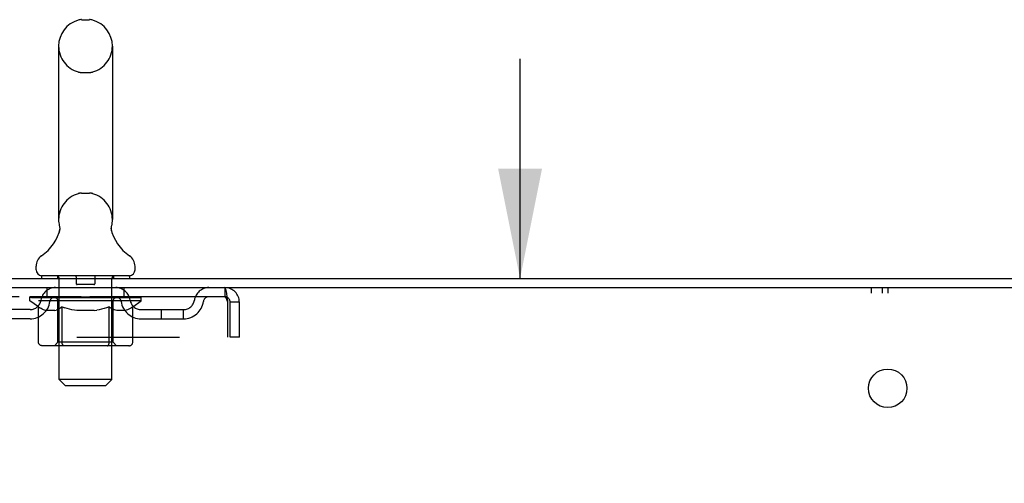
# Model space of a CAD drawing. Header units: inches. Extents: x 0 to 212, y 0 to 138.
# Tile 85 of 100: x 11.96 to 23.16, y 90.38 to 95.65. Entities that reach past the tile are written whole.
import ezdxf

# ---------------------------------------------------------------- set-up
doc = ezdxf.new("R2010")
doc.units = ezdxf.units.IN
doc.header["$LTSCALE"] = 11.6875
doc.header["$MEASUREMENT"] = 0
doc.linetypes.add('HIDDEN', pattern=[0.2, 0.1, -0.1])
doc.layers.get('0').update_dxf_attribs({"linetype": 'CONTINUOUS'})
for name, color, linetype in [('DEFAULT_2', 8, 'HIDDEN'), ('DIMENSIONS', 7, 'CONTINUOUS'), ('WITNESSMARKS', 7, 'CONTINUOUS')]:
    doc.layers.add(name, color=color, linetype=linetype)
doc.styles.get("Standard").update_dxf_attribs({"font": 'arial.ttf'})
doc.dimstyles.new('DIMSTYLE_1', dxfattribs={"dimtxt": 0.9375, "dimasz": 1.25, "dimexe": 0.09, "dimexo": 0.07, "dimgap": 0.0375, "dimtad": 0, "dimtih": 1, "dimtoh": 1, "dimzin": 4, "dimdsep": 46, "dimtxsty": 'Standard', "dimblk": '_FILLED', "dimblk1": '_FILLED', "dimblk2": '_FILLED', "dimcen": 0.09, "dimadec": 3, "dimazin": 1, "dimtfac": 1, "dimtdec": 3, "dimtofl": 0, "dimtmove": 0, "dimatfit": 3, "dimldrblk": '_FILLED', "dimfxl": 0, "dimtolj": 1, "dimtzin": 4, "dimarcsym": 0})

# ---------------------------------------------------------------- blocks, each defined once
blk = doc.blocks.new('_FILLED')
at = {"color": 0, "linetype": 'ByBlock'}
blk.add_solid([(0, 0), (-1, 0.2), (-1, -0.2)], dxfattribs=at)
blk = doc.blocks.new('*D17')
at = {"layer": 'DIMENSIONS', "color": 2, "linetype": 'Continuous'}
for p, q in [((17.651, 92.708), (17.651, 95.208)), ((17.651, 89.333), (17.651, 86.416)), ((17.651, 86.416), (18.745, 86.416))]:
    blk.add_line(p, q, dxfattribs=at)
at = {"layer": 'DIMENSIONS', "color": 2, "linetype": 'Continuous', "xscale": 1.25, "yscale": 1.25, "zscale": 1.25}
for p, rotation in [((17.651, 92.708), 270), ((17.651, 89.333), 90)]:
    blk.add_blockref('_FILLED', p, dxfattribs=dict(at, rotation=rotation))
at = {"layer": 'DIMENSIONS', "color": 2, "linetype": 'Continuous', "insert": (19.213, 86.884), "char_height": 0.9375, "width": 2.54763, "attachment_point": 1, "line_spacing_factor": 0.9}
blk.add_mtext('3.38', dxfattribs=at)

msp = doc.modelspace()

# ---------------------------------------------------------------- linework, layer by layer
at = {"color": 7, "linetype": 'Continuous'}
for p, q in [((12.664, 95.653), (12.752, 95.653)), ((12.402, 95.353), (12.402, 93.378)), ((13.014, 95.353), (13.014, 93.378)), ((13.003, 93.289), (13.004, 93.294)), ((13.004, 93.294), (13.004, 93.299)), ((13.005, 93.304), (13.006, 93.309)), ((12.408, 93.235), (12.407, 93.231)), ((13.002, 93.279), (13.003, 93.284)), ((13.002, 93.274), (13.002, 93.279)), ((13.002, 93.269), (13.002, 93.274)), ((13.003, 93.264), (13.002, 93.27)), ((13.003, 93.284), (13.003, 93.289)), ((13.003, 93.259), (13.003, 93.265)), ((13.004, 93.255), (13.003, 93.26)), ((13.005, 93.25), (13.004, 93.255)), ((13.006, 93.245), (13.005, 93.25)), ((13.006, 93.241), (13.006, 93.245)), ((12.146, 92.807), (12.146, 92.846)), ((13.271, 92.807), (13.271, 92.846)), ((12.208, 92.738), (12.208, 92.708)), ((13.208, 92.738), (12.208, 92.738)), ((13.208, 92.738), (13.208, 92.708))]:
    msp.add_line(p, q, dxfattribs=at)
at = {"color": 3, "linetype": 'Continuous'}
for p, q in [((9.885, 92.708), (33.587, 92.708)), ((9.923, 92.604), (33.587, 92.604))]:
    msp.add_line(p, q, dxfattribs=at)
at = {"color": 7, "linetype": 'Continuous'}
for points in [[(12.41, 93.309), (12.411, 93.304), (12.412, 93.299), (12.413, 93.294), (12.413, 93.29), (12.414, 93.285), (12.414, 93.28), (12.414, 93.275), (12.414, 93.27), (12.414, 93.265), (12.413, 93.26), (12.413, 93.255), (12.412, 93.25), (12.411, 93.245), (12.41, 93.24), (12.408, 93.235)], [(13.004, 93.299), (13.005, 93.304), (13.006, 93.309)]]:
    msp.add_lwpolyline(points, dxfattribs=at)
at = {"color": 3, "linetype": 'Continuous'}
msp.add_circle((21.833, 91.458), 0.219, dxfattribs=at)
at = {"color": 7, "linetype": 'Continuous'}
for centre, radius, start, end in [((12.708, 95.353), 0.306, 105.6303, 180), ((12.664, 95.51), 0.144, 90, 105.6303), ((12.752, 95.51), 0.144, 74.3697, 90), ((12.708, 95.353), 0.306, 0, 74.3697), ((12.708, 93.378), 0.306, 180, 193.2053), ((12.708, 93.378), 0.306, 346.7947, 360), ((11.91, 93.395), 0.523, 304.6624, 347.2389), ((13.506, 93.395), 0.523, 192.7611, 235.3376), ((12.289, 92.846), 0.144, 124.6624, 180), ((13.127, 92.846), 0.144, 360, 55.3376), ((12.215, 92.807), 0.069, 180, 265), ((13.202, 92.807), 0.069, 275, 360)]:
    msp.add_arc(centre, radius, start, end, dxfattribs=at)
at = {"layer": 'DEFAULT_2', "color": 8, "linetype": 'HIDDEN'}
for p, q in [((12.664, 95.053), (12.752, 95.053)), ((12.664, 93.678), (12.752, 93.678)), ((12.388, 92.738), (12.388, 92.708)), ((13.028, 92.738), (13.028, 92.708)), ((12.408, 91.557), (12.408, 92.708)), ((12.603, 92.728), (12.603, 92.648)), ((12.803, 92.638), (12.613, 92.638)), ((12.813, 92.728), (12.813, 92.648)), ((13.008, 91.557), (13.008, 92.708)), ((12.271, 92.5), (12.271, 92.604)), ((13.146, 92.5), (13.146, 92.604)), ((14.291, 92.604), (14.291, 92.5)), ((14.291, 92.5), (10.021, 92.5)), ((12.075, 92.453), (12.075, 92.5)), ((12.174, 92.384), (12.075, 92.453)), ((13.341, 92.453), (12.075, 92.453)), ((12.085, 92.493), (12.085, 92.5)), ((12.093, 92.49), (12.093, 92.493)), ((12.093, 92.49), (13.323, 92.49)), ((12.102, 92.49), (12.102, 92.493)), ((12.103, 92.49), (12.103, 92.493)), ((12.113, 92.493), (12.113, 92.5)), ((12.129, 92.49), (12.129, 92.493)), ((12.131, 92.49), (12.131, 92.493)), ((12.16, 92.493), (12.16, 92.5)), ((12.174, 92.49), (12.174, 92.493)), ((12.177, 92.49), (12.177, 92.493)), ((12.381, 92.493), (12.18, 92.493)), ((12.223, 92.493), (12.223, 92.5)), ((12.224, 92.49), (12.224, 92.493)), ((12.225, 92.49), (12.225, 92.493)), ((12.228, 92.49), (12.228, 92.493)), ((12.235, 92.49), (12.235, 92.493)), ((12.235, 92.49), (12.235, 92.493)), ((12.239, 92.49), (12.239, 92.493)), ((12.242, 92.49), (12.242, 92.494)), ((12.246, 92.49), (12.246, 92.493)), ((12.261, 92.49), (12.261, 92.493)), ((12.279, 92.49), (12.279, 92.496)), ((12.279, 92.49), (12.279, 92.493)), ((12.3, 92.49), (12.3, 92.493)), ((12.3, 92.49), (12.3, 92.493)), ((12.301, 92.493), (12.301, 92.5)), ((12.311, 92.49), (12.311, 92.493)), ((12.315, 92.49), (12.315, 92.493)), ((12.324, 92.49), (12.324, 92.493)), ((12.336, 92.49), (12.336, 92.497)), ((12.351, 92.49), (12.351, 92.493)), ((12.354, 92.49), (12.354, 92.493)), ((12.381, 92.49), (12.381, 92.493)), ((12.448, 92.493), (12.386, 92.493)), ((12.392, 92.493), (12.392, 92.5)), ((12.395, 91.981), (12.395, 92.45)), ((12.398, 92.49), (12.398, 92.493)), ((12.403, 92.49), (12.403, 92.493)), ((12.409, 92.49), (12.409, 92.498)), ((12.413, 92.49), (12.413, 92.493)), ((12.424, 92.49), (12.424, 92.493)), ((12.448, 92.49), (12.448, 92.493)), ((12.523, 92.493), (12.464, 92.493)), ((12.484, 92.49), (12.484, 92.493)), ((12.492, 92.493), (12.492, 92.5)), ((12.495, 92.49), (12.495, 92.493)), ((12.498, 92.49), (12.498, 92.499)), ((12.5, 92.49), (12.5, 92.493)), ((12.508, 92.49), (12.508, 92.493)), ((12.523, 92.49), (12.523, 92.493)), ((12.604, 92.493), (12.549, 92.493)), ((12.562, 92.49), (12.562, 92.493)), ((12.594, 92.493), (12.708, 92.5)), ((12.598, 92.493), (12.598, 92.5)), ((12.599, 92.5), (12.598, 92.5)), ((12.599, 92.493), (12.599, 92.5)), ((12.599, 92.49), (12.599, 92.493)), ((12.603, 92.49), (12.603, 92.494)), ((12.604, 92.49), (12.604, 92.493)), ((12.604, 92.49), (12.604, 92.493)), ((12.687, 92.493), (12.639, 92.493)), ((12.645, 92.49), (12.645, 92.493)), ((12.687, 92.49), (12.687, 92.493)), ((12.706, 92.493), (12.705, 92.493)), ((12.705, 92.49), (12.705, 92.493)), ((12.706, 92.49), (12.706, 92.493)), ((12.708, 92.493), (12.708, 92.5)), ((12.708, 92.5), (12.823, 92.493)), ((12.711, 92.49), (12.711, 92.493)), ((12.711, 92.49), (12.711, 92.493)), ((12.711, 92.493), (12.711, 92.493)), ((12.729, 92.49), (12.729, 92.493)), ((12.729, 92.493), (12.777, 92.493)), ((12.772, 92.49), (12.772, 92.493)), ((12.812, 92.49), (12.812, 92.493)), ((12.813, 92.49), (12.813, 92.493)), ((12.813, 92.493), (12.867, 92.493)), ((12.814, 92.49), (12.814, 92.494)), ((12.818, 92.493), (12.818, 92.5)), ((12.818, 92.493), (12.818, 92.5)), ((12.818, 92.5), (12.818, 92.5)), ((12.818, 92.49), (12.818, 92.493)), ((12.854, 92.49), (12.854, 92.493)), ((12.893, 92.49), (12.893, 92.493)), ((12.893, 92.493), (12.952, 92.493)), ((12.909, 92.49), (12.909, 92.493)), ((12.916, 92.49), (12.916, 92.493)), ((12.919, 92.49), (12.919, 92.499)), ((12.921, 92.49), (12.921, 92.493)), ((12.925, 92.493), (12.925, 92.5)), ((12.932, 92.49), (12.932, 92.493)), ((12.968, 92.49), (12.968, 92.493)), ((12.968, 92.493), (13.03, 92.493)), ((12.992, 92.49), (12.992, 92.493)), ((13.003, 92.49), (13.003, 92.493)), ((13.007, 92.49), (13.007, 92.498)), ((13.013, 92.49), (13.013, 92.493)), ((13.018, 92.49), (13.018, 92.493)), ((13.021, 91.981), (13.021, 92.45)), ((13.025, 92.493), (13.025, 92.5)), ((13.035, 92.49), (13.035, 92.493)), ((13.035, 92.493), (13.341, 92.493)), ((13.062, 92.49), (13.062, 92.493)), ((13.065, 92.49), (13.065, 92.493)), ((13.081, 92.49), (13.081, 92.497)), ((13.092, 92.49), (13.092, 92.493)), ((13.101, 92.49), (13.101, 92.493)), ((13.106, 92.49), (13.106, 92.493)), ((13.115, 92.493), (13.115, 92.5)), ((13.117, 92.49), (13.117, 92.493)), ((13.117, 92.49), (13.117, 92.493)), ((13.137, 92.49), (13.137, 92.496)), ((13.138, 92.49), (13.138, 92.493)), ((13.156, 92.49), (13.156, 92.493)), ((13.17, 92.49), (13.17, 92.493)), ((13.174, 92.49), (13.174, 92.494)), ((13.178, 92.49), (13.178, 92.493)), ((13.181, 92.49), (13.181, 92.493)), ((13.181, 92.49), (13.181, 92.493)), ((13.188, 92.49), (13.188, 92.493)), ((13.191, 92.49), (13.191, 92.493)), ((13.192, 92.49), (13.192, 92.493)), ((13.193, 92.493), (13.193, 92.5)), ((13.22, 92.496), (13.34, 92.498)), ((13.22, 92.493), (13.22, 92.496)), ((13.239, 92.49), (13.239, 92.493)), ((13.242, 92.49), (13.242, 92.493)), ((13.245, 92.385), (13.341, 92.453)), ((13.257, 92.493), (13.257, 92.5)), ((13.285, 92.49), (13.285, 92.493)), ((13.287, 92.49), (13.287, 92.493)), ((13.303, 92.493), (13.303, 92.5)), ((13.313, 92.49), (13.313, 92.493)), ((13.314, 92.49), (13.314, 92.493)), ((13.323, 92.49), (13.323, 92.493)), ((13.332, 92.493), (13.332, 92.5)), ((13.34, 92.493), (13.34, 92.498)), ((13.341, 92.453), (13.341, 92.493)), ((14.324, 92.437), (14.324, 92.041)), ((14.354, 92.041), (14.354, 92.437)), ((14.458, 92.437), (14.354, 92.437)), ((14.458, 92.041), (14.458, 92.437)), ((12.077, 92.353), (11.594, 92.353)), ((12.174, 91.979), (12.174, 92.384)), ((12.174, 92.384), (12.188, 92.374)), ((12.202, 92.366), (12.188, 92.374)), ((12.216, 92.358), (12.202, 92.366)), ((12.229, 92.352), (12.215, 92.358)), ((12.242, 92.346), (12.229, 92.352)), ((12.256, 92.342), (12.242, 92.346)), ((12.36, 92.342), (12.256, 92.342)), ((12.36, 92.342), (12.373, 92.346)), ((12.387, 92.352), (12.373, 92.346)), ((12.4, 92.359), (12.387, 92.352)), ((12.414, 92.366), (12.4, 92.358)), ((12.428, 92.375), (12.414, 92.366)), ((12.442, 92.384), (12.428, 92.375)), ((12.442, 91.979), (12.442, 92.384)), ((12.442, 92.384), (12.471, 92.374)), ((12.499, 92.366), (12.47, 92.375)), ((12.527, 92.358), (12.499, 92.366)), ((12.554, 92.352), (12.526, 92.358)), ((12.582, 92.346), (12.554, 92.352)), ((12.609, 92.342), (12.582, 92.346)), ((12.807, 92.342), (12.609, 92.342)), ((12.807, 92.342), (12.835, 92.346)), ((12.863, 92.352), (12.835, 92.346)), ((12.891, 92.359), (12.863, 92.352)), ((12.919, 92.366), (12.891, 92.359)), ((12.948, 92.375), (12.919, 92.366)), ((12.977, 92.385), (12.948, 92.375)), ((12.977, 91.979), (12.977, 92.385)), ((12.977, 92.385), (12.992, 92.375)), ((13.007, 92.366), (12.992, 92.375)), ((13.021, 92.358), (13.006, 92.366)), ((13.035, 92.352), (13.021, 92.359)), ((13.049, 92.346), (13.035, 92.352)), ((13.064, 92.342), (13.049, 92.346)), ((13.157, 92.342), (13.064, 92.342)), ((13.157, 92.342), (13.172, 92.346)), ((13.186, 92.352), (13.172, 92.346)), ((13.201, 92.359), (13.186, 92.352)), ((13.215, 92.367), (13.2, 92.359)), ((13.23, 92.375), (13.215, 92.366)), ((13.245, 92.385), (13.23, 92.375)), ((13.245, 91.979), (13.245, 92.385)), ((13.34, 92.353), (13.823, 92.353)), ((13.573, 92.249), (13.573, 92.353)), ((13.823, 92.249), (13.823, 92.353)), ((12.077, 92.249), (11.594, 92.249)), ((13.34, 92.249), (13.823, 92.249)), ((10.271, 92.041), (14.324, 92.041)), ((12.395, 91.981), (12.356, 91.942)), ((13.021, 91.981), (12.395, 91.981)), ((13.021, 91.981), (13.061, 91.942)), ((14.458, 92.041), (14.354, 92.041)), ((13.202, 91.942), (12.217, 91.942)), ((12.453, 91.946), (12.451, 91.948)), ((12.458, 91.943), (12.456, 91.944)), ((12.461, 91.942), (12.458, 91.943)), ((12.463, 91.942), (12.461, 91.942)), ((12.477, 91.488), (12.408, 91.557)), ((13.008, 91.557), (12.408, 91.557)), ((12.939, 91.488), (13.008, 91.557)), ((12.477, 91.488), (12.939, 91.488))]:
    msp.add_line(p, q, dxfattribs=at)
for points in [[(14.291, 92.604), (14.294, 92.603), (14.296, 92.6), (14.298, 92.595), (14.301, 92.587), (14.303, 92.578), (14.305, 92.567), (14.308, 92.555), (14.31, 92.541), (14.312, 92.526), (14.315, 92.509), (14.317, 92.492), (14.319, 92.474), (14.322, 92.456), (14.324, 92.437)], [(14.291, 92.5), (14.294, 92.5), (14.296, 92.498), (14.298, 92.496), (14.301, 92.494), (14.303, 92.49), (14.305, 92.486), (14.308, 92.481), (14.31, 92.476), (14.312, 92.47), (14.315, 92.464), (14.317, 92.458), (14.319, 92.451), (14.322, 92.444), (14.324, 92.437)], [(12.217, 91.942), (12.212, 91.942), (12.207, 91.943), (12.202, 91.944), (12.197, 91.946), (12.192, 91.948), (12.188, 91.951), (12.184, 91.955), (12.181, 91.959), (12.178, 91.963), (12.176, 91.968), (12.175, 91.973), (12.174, 91.979)], [(12.443, 91.968), (12.442, 91.973), (12.442, 91.979)], [(12.444, 91.963), (12.443, 91.968), (12.442, 91.973), (12.442, 91.979)], [(12.456, 91.944), (12.453, 91.946), (12.451, 91.948), (12.449, 91.951), (12.447, 91.955), (12.445, 91.959), (12.444, 91.963)], [(12.449, 91.951), (12.447, 91.955), (12.445, 91.959)], [(12.956, 91.942), (12.958, 91.942), (12.961, 91.943), (12.963, 91.944), (12.966, 91.946), (12.968, 91.948), (12.97, 91.951), (12.972, 91.955), (12.974, 91.959), (12.975, 91.963), (12.976, 91.968), (12.977, 91.973), (12.977, 91.979)], [(13.202, 91.942), (13.207, 91.942), (13.212, 91.943), (13.217, 91.944), (13.222, 91.946), (13.227, 91.948), (13.231, 91.951), (13.235, 91.955), (13.238, 91.959), (13.241, 91.963), (13.243, 91.968), (13.244, 91.973), (13.245, 91.979)]]:
    msp.add_lwpolyline(points, dxfattribs=at)
for centre, radius, start, end in [((12.708, 95.353), 0.306, 180, 254.3697), ((12.708, 95.353), 0.306, 285.6303, 360), ((12.664, 95.197), 0.144, 254.3697, 270), ((12.752, 95.197), 0.144, 270, 285.6303), ((12.708, 93.378), 0.306, 105.6303, 180), ((12.664, 93.535), 0.144, 90, 105.6303), ((12.752, 93.535), 0.144, 74.3697, 90), ((12.708, 93.378), 0.306, 0, 74.3697), ((12.215, 92.807), 0.069, 265, 270), ((12.378, 92.708), 0.03, 0, 90), ((12.593, 92.728), 0.01, 0, 90), ((12.823, 92.728), 0.01, 90, 180), ((13.038, 92.708), 0.03, 90, 180), ((13.202, 92.807), 0.069, 270, 275), ((12.613, 92.648), 0.01, 180, 270), ((12.803, 92.648), 0.01, 270, 360), ((12.366, 92.437), 0.167, 90, 171.9284), ((13.051, 92.437), 0.167, 8.0716, 90), ((14.112, 92.437), 0.167, 90, 171.9284), ((14.291, 92.437), 0.167, 0, 90), ((12.077, 92.478), 0.125, 270, 351.9284), ((12.077, 92.478), 0.229, 270, 352.0137), ((12.365, 92.437), 0.0625, 90, 172.0137), ((12.356, 92.45), 0.0398, 0, 90), ((13.061, 92.45), 0.0398, 90, 180), ((13.051, 92.437), 0.0625, 7.9863, 90), ((13.34, 92.478), 0.229, 187.9863, 270), ((13.34, 92.478), 0.125, 188.0716, 270), ((13.823, 92.478), 0.125, 270, 351.9284), ((13.823, 92.478), 0.229, 270, 352.0137), ((14.111, 92.437), 0.0625, 90, 172.0137), ((14.291, 92.437), 0.063, 0, 90)]:
    msp.add_arc(centre, radius, start, end, dxfattribs=at)
for centre, major_axis, ratio, start_param, end_param in [((12.708, 92.5), (0.633, 0.007), 0.05963, 2.96643, 3.140963), ((12.055, 92.488), (0.198, 0), 0.060556, 0.430652, 1.470503), ((12.708, 92.5), (0.633, 0), 0.060556, -3.141593, -2.96706), ((12.055, 92.481), (0.198, 0.002), 0.05963, 1.376596, 1.469874), ((12.708, 92.5), (0.633, 0.013), 0.05688, 2.791345, 2.965878), ((12.031, 92.488), (0.198, 0.002), 0.05963, 0.25549, 1.295341), ((12.099, 92.488), (0.198, -0.002), 0.05963, 0.605815, 1.645666), ((12.708, 92.5), (0.633, -0.007), 0.05963, -2.96643, -2.791898), ((12.099, 92.481), (0.198, 0), 0.060556, 1.551758, 1.645036), ((12.031, 92.481), (0.198, 0.004), 0.05688, 1.20151, 1.294789), ((12.1, 92.484), (0.164, 0.002), 0.05963, 1.065228, 1.614276), ((12.081, 92.484), (0.164, 0.003), 0.05688, 0.890143, 1.43919), ((12.139, 92.484), (0.164, 0), 0.060556, 1.240391, 1.789438), ((12.708, 92.5), (0.633, 0.019), 0.052395, 2.616403, 2.790936), ((12.027, 92.488), (0.198, 0.004), 0.05688, 0.080405, 1.120256), ((12.162, 92.488), (0.198, -0.004), 0.05688, 0.7809, 1.820751), ((12.708, 92.5), (0.633, -0.013), 0.05688, -2.791345, -2.616812), ((12.162, 92.481), (0.198, -0.002), 0.05963, 1.72692, 1.820198), ((12.027, 92.481), (0.198, 0.006), 0.052395, 1.026568, 1.119847), ((12.08, 92.484), (0.164, 0.005), 0.052395, 0.715201, 1.264248), ((12.194, 92.484), (0.164, -0.002), 0.05963, 1.415553, 1.9646), ((12.708, 92.5), (0.633, 0.025), 0.046319, 2.441654, 2.616187), ((12.241, 92.488), (0.198, -0.006), 0.052395, 0.955842, 1.995693), ((12.044, 92.488), (0.198, 0.006), 0.052395, -0.094537, 0.945314), ((12.708, 92.5), (0.633, -0.019), 0.052395, -2.616403, -2.44187), ((12.241, 92.481), (0.198, -0.004), 0.05688, 1.902006, 1.995284), ((12.044, 92.481), (0.198, 0.008), 0.046319, 0.851819, 0.945098), ((12.098, 92.484), (0.164, 0.006), 0.046319, 0.540452, 1.089499), ((12.265, 92.484), (0.164, -0.003), 0.05688, 1.590638, 2.139686), ((12.708, 92.5), (0.633, 0.029), 0.038841, 2.267123, 2.441656), ((12.335, 92.488), (0.198, -0.008), 0.046319, 1.130591, 2.170442), ((12.081, 92.488), (0.198, 0.008), 0.046319, -0.269286, 0.770565), ((12.708, 92.5), (0.633, -0.025), 0.046319, -2.441654, -2.267121), ((12.335, 92.481), (0.198, -0.006), 0.052395, 2.076947, 2.170226), ((12.081, 92.481), (0.198, 0.009), 0.038841, 0.677289, 0.770567), ((12.135, 92.484), (0.164, 0.008), 0.038841, 0.365921, 0.914969), ((12.35, 92.484), (0.164, -0.005), 0.052395, 1.76558, 2.314627), ((12.708, 92.5), (0.633, 0.033), 0.030195, 2.09281, 2.267343), ((12.439, 92.488), (0.198, -0.009), 0.038841, 1.305122, 2.344973), ((12.137, 92.488), (0.198, 0.009), 0.038841, -0.443817, 0.596034), ((12.708, 92.5), (0.633, -0.029), 0.038841, -2.267123, -2.092591), ((12.439, 92.481), (0.198, -0.008), 0.046319, 2.251696, 2.344975), ((12.137, 92.481), (0.198, 0.01), 0.030195, 0.502975, 0.596254), ((12.19, 92.484), (0.164, 0.009), 0.030195, 0.191608, 0.740655), ((12.445, 92.484), (0.164, -0.006), 0.046319, 1.940329, 2.489376), ((12.211, 92.488), (0.198, 0.01), 0.030195, -0.61813, 0.421721), ((12.708, 92.5), (0.633, 0.036), 0.020645, 1.918687, 2.09322), ((12.552, 92.488), (0.198, -0.01), 0.030195, 1.479435, 2.519286), ((12.708, 92.5), (0.633, -0.033), 0.030195, -2.09281, -1.918277), ((12.552, 92.481), (0.198, -0.009), 0.038841, 2.426227, 2.519505), ((12.211, 92.481), (0.198, 0.011), 0.020645, 0.328852, 0.422131), ((12.26, 92.484), (0.164, 0.009), 0.020645, 0.017485, 0.566532), ((12.549, 92.484), (0.164, -0.008), 0.038841, 2.11486, 2.663907), ((12.3, 92.488), (0.198, 0.011), 0.020645, -0.792253, 0.247598), ((12.708, 92.5), (0.633, 0.038), 0.010478, 1.744704, 1.919237), ((12.67, 92.488), (0.198, -0.011), 0.020645, 1.653558, 2.693409), ((12.708, 92.5), (0.633, -0.036), 0.020645, -1.918687, -1.744154), ((12.67, 92.481), (0.198, -0.01), 0.030195, 2.60054, 2.693819), ((12.3, 92.481), (0.198, 0.012), 0.010478, 0.154869, 0.248148), ((12.344, 92.484), (0.164, 0.01), 0.010478, 6.126688, 6.675735), ((12.657, 92.484), (0.164, -0.009), 0.030195, 2.289173, 2.83822), ((12.401, 92.488), (0.198, 0.012), 0.010478, -0.966236, -0.000846), ((12.789, 92.488), (0.198, -0.012), 0.010478, 1.827541, 2.867392), ((12.708, 92.5), (0.633, -0.038), 0.010478, -1.744704, -1.570171), ((12.789, 92.481), (0.198, -0.011), 0.020645, 2.774664, 2.867942), ((12.767, 92.484), (0.164, -0.009), 0.020645, 2.463296, 3.012344), ((12.627, 92.488), (0.198, 0.012), 0.010478, 0.274201, 1.314052), ((12.541, 92.484), (0.164, 0.01), 0.010478, -0.000483, 0.504314), ((12.511, 92.481), (0.198, 0.012), 0.010478, 0.099668, 0.192946), ((12.708, 92.5), (0.633, 0.038), 0.010478, -1.571421, -1.396888), ((12.905, 92.481), (0.198, -0.012), 0.010478, 2.948646, 3.041925), ((12.875, 92.484), (0.164, -0.01), 0.010478, 2.637279, 3.142076), ((12.746, 92.488), (0.198, 0.011), 0.020645, 0.448184, 1.488034), ((12.649, 92.484), (0.164, 0.009), 0.020645, 0.129249, 0.678296), ((12.627, 92.481), (0.198, 0.011), 0.020645, 0.273651, 0.366929), ((13.016, 92.488), (0.198, -0.012), 0.010478, -3.140747, -2.175357), ((12.708, 92.5), (0.633, 0.036), 0.020645, -1.397439, -1.222906), ((12.708, 92.5), (0.633, -0.038), 0.010478, 1.222355, 1.396888), ((12.864, 92.488), (0.198, 0.01), 0.030195, 0.622307, 1.662158), ((12.759, 92.484), (0.164, 0.009), 0.030195, 0.303372, 0.852419), ((13.073, 92.484), (0.164, -0.01), 0.010478, 2.749043, 3.29809), ((13.117, 92.488), (0.198, -0.011), 0.020645, 2.893995, 3.933846), ((12.746, 92.481), (0.198, 0.01), 0.030195, 0.447774, 0.541052), ((13.117, 92.481), (0.198, -0.012), 0.010478, 2.893445, 2.986723), ((12.708, 92.5), (0.633, 0.033), 0.030195, -1.223315, -1.048783), ((12.708, 92.5), (0.633, -0.036), 0.020645, 1.048373, 1.222906), ((12.977, 92.488), (0.198, 0.009), 0.038841, 0.79662, 1.836471), ((12.868, 92.484), (0.164, 0.008), 0.038841, 0.477686, 1.026733), ((13.157, 92.484), (0.164, -0.009), 0.020645, 2.57506, 3.124108), ((13.205, 92.488), (0.198, -0.01), 0.030195, 2.719872, 3.759723), ((13.082, 92.488), (0.198, 0.008), 0.046319, 0.971151, 2.011002), ((12.864, 92.481), (0.198, 0.009), 0.038841, 0.622087, 0.715366), ((13.205, 92.481), (0.198, -0.011), 0.020645, 2.719462, 2.812741), ((12.708, 92.5), (0.633, 0.029), 0.038841, -1.049002, -0.874469), ((12.708, 92.5), (0.633, -0.033), 0.030195, 0.87425, 1.048783), ((12.971, 92.484), (0.164, 0.006), 0.046319, 0.652216, 1.201263), ((13.175, 92.488), (0.198, 0.006), 0.052395, 1.1459, 2.185751), ((13.227, 92.484), (0.164, -0.009), 0.030195, 2.400937, 2.949985), ((13.279, 92.488), (0.198, -0.009), 0.038841, 2.545558, 3.585409), ((13.067, 92.484), (0.164, 0.005), 0.052395, 0.826965, 1.376012), ((12.977, 92.481), (0.198, 0.008), 0.046319, 0.796618, 0.889896), ((13.279, 92.481), (0.198, -0.01), 0.030195, 2.545339, 2.638617), ((13.254, 92.488), (0.198, 0.004), 0.05688, 1.320842, 2.360692), ((12.708, 92.5), (0.633, 0.025), 0.046319, -0.874471, -0.699939), ((12.708, 92.5), (0.633, -0.029), 0.038841, 0.699936, 0.874469), ((13.335, 92.488), (0.198, -0.008), 0.046319, 2.371028, 3.410879), ((13.281, 92.484), (0.164, -0.008), 0.038841, 2.226624, 2.775671), ((13.317, 92.488), (0.198, 0.002), 0.05963, 1.495927, 2.535778), ((13.151, 92.484), (0.164, 0.003), 0.05688, 1.001907, 1.550954), ((13.372, 92.488), (0.198, -0.006), 0.052395, 2.196279, 3.23613), ((13.318, 92.484), (0.164, -0.006), 0.046319, 2.052093, 2.601141), ((13.082, 92.481), (0.198, 0.006), 0.052395, 0.971367, 1.064645), ((13.361, 92.488), (0.198, 0), 0.060556, 2.364024, 2.71094), ((13.335, 92.481), (0.198, -0.009), 0.038841, 2.371026, 2.464304), ((13.389, 92.488), (0.198, -0.004), 0.05688, 2.021337, 3.061188), ((12.708, 92.5), (0.633, 0.019), 0.052395, -0.699723, -0.52519), ((12.708, 92.5), (0.633, -0.025), 0.046319, 0.525406, 0.699939), ((13.386, 92.488), (0.198, -0.002), 0.05963, 1.846251, 2.886102), ((13.222, 92.484), (0.164, 0.002), 0.05963, 1.176993, 1.72604), ((13.336, 92.484), (0.164, -0.005), 0.052395, 1.877344, 2.426392), ((13.278, 92.484), (0.164, 0), 0.060556, 1.352155, 1.901202), ((13.336, 92.484), (0.164, -0.003), 0.05688, 1.702402, 2.25145), ((13.316, 92.484), (0.164, -0.002), 0.05963, 1.527317, 2.076364), ((13.175, 92.481), (0.198, 0.004), 0.05688, 1.146309, 1.239587), ((13.372, 92.481), (0.198, -0.008), 0.046319, 2.196495, 2.289773), ((12.708, 92.5), (0.633, 0.013), 0.05688, -0.524781, -0.350248), ((12.708, 92.5), (0.633, -0.019), 0.052395, 0.350657, 0.52519), ((13.361, 92.481), (0.198, -0.002), 0.05963, 1.764997, 1.971333), ((13.254, 92.481), (0.198, 0.002), 0.05963, 1.321394, 1.414673), ((13.389, 92.481), (0.198, -0.006), 0.052395, 2.021746, 2.115024), ((12.708, 92.5), (0.633, 0.007), 0.05963, -0.349695, -0.175162), ((12.708, 92.5), (0.633, -0.013), 0.05688, 0.175715, 0.350248), ((13.317, 92.481), (0.198, 0), 0.060556, 1.496556, 1.589835), ((13.386, 92.481), (0.198, -0.004), 0.05688, 1.846804, 1.940083), ((12.708, 92.5), (0.633, -0.007), 0.05963, 6.27665, 6.458348), ((12.708, 92.5), (0.633, 0), 0.060556, -0.174533, -0.058352)]:
    msp.add_ellipse(centre, major_axis=major_axis, ratio=ratio, start_param=start_param, end_param=end_param, dxfattribs=at)
at = {"layer": 'WITNESSMARKS', "color": 40, "linetype": 'Continuous'}
for p, q in [((21.646, 92.604), (21.646, 92.541)), ((21.771, 92.604), (21.771, 92.541)), ((21.833, 92.604), (21.833, 92.541))]:
    msp.add_line(p, q, dxfattribs=at)

# ---------------------------------------------------------------- dimensions: what is measured, and where the dimension line sits
at = {"layer": 'DIMENSIONS', "color": 2, "linetype": 'Continuous'}
dim = msp.add_linear_dim(base=(17.65086839, 89.332930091), p1=(9.945186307, 92.707930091), p2=(12.083186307, 89.332930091), angle=270, dimstyle='DIMSTYLE_1', dxfattribs=at)
dim.commit()
dim.dimension.update_dxf_attribs({"geometry": '*D17', "text_midpoint": (20.484223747, 86.410453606), "dimtype": 160})

doc.saveas('drawing.dxf')
